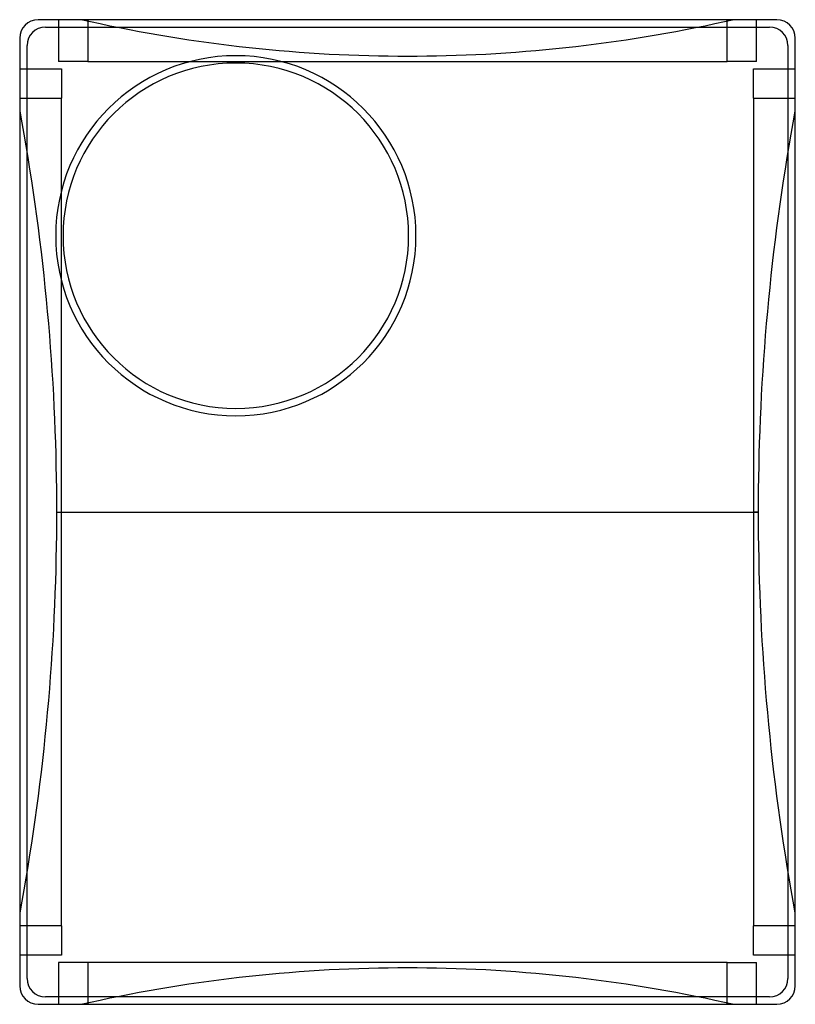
# Model space of a CAD drawing. Header units: millimetres. Extents: x -106 to 106, y -134 to 134.
import ezdxf

# ---------------------------------------------------------------- set-up
doc = ezdxf.new("R2010")
doc.units = ezdxf.units.MM
doc.layers.add('MAIN-1', color=7, linetype='Continuous')
doc.layers.add('MAIN-2', color=7, linetype='Continuous')

msp = doc.modelspace()

# ---------------------------------------------------------------- linework, layer by layer
at = {"layer": 'MAIN-1'}
for p, q in [((100.5, 134), (-100.5, 134)), ((-105.5, 129), (-105.5, -129)), ((105.5, -129), (105.5, 129)), ((-100.5, -134), (100.5, -134))]:
    msp.add_line(p, q, dxfattribs=at)
for centre, radius, start, end in [((-100.5, 129), 5, 90, 180), ((100.5, 129), 5, 0, 90), ((-46.7, 75.2), 49, 0, 180), ((-46.7, 75.2), 47, 0, 180), ((-46.7, 75.2), 49, 180, 0), ((-46.7, 75.2), 47, 180, 0), ((-100.5, -129), 5, 180, 270), ((100.5, -129), 5, 270, 0)]:
    msp.add_arc(centre, radius, start, end, dxfattribs=at)
at = {"layer": 'MAIN-2'}
for p, q in [((-86.26, 133.41), (-88.88, 134)), ((-100.5, 134), (-100.5, 134)), ((-100.5, 134), (-100.5, 134)), ((-98.5, 132), (-98.5, 132)), ((-98.5, 132), (98.5, 132)), ((-94.95, 134), (-94.95, 122.6)), ((-94.95, 134), (-94.95, 134)), ((-88.88, 134), (-88.88, 134)), ((-86.95, 134), (-86.95, 122.6)), ((-83.63, 132.84), (-86.26, 133.41)), ((-80.99, 132.28), (-83.63, 132.84)), ((-78.33, 131.75), (-80.99, 132.28)), ((-75.67, 131.22), (-78.33, 131.75)), ((78.33, 131.75), (75.67, 131.22)), ((80.99, 132.28), (78.33, 131.75)), ((83.63, 132.84), (80.99, 132.28)), ((86.26, 133.41), (83.63, 132.84)), ((88.88, 134), (86.26, 133.41)), ((86.95, 122.6), (86.95, 134)), ((88.88, 134), (88.88, 134)), ((94.95, 122.6), (94.95, 134)), ((94.95, 134), (94.95, 134)), ((98.5, 132), (98.5, 132)), ((100.5, 134), (100.5, 134)), ((100.5, 134), (100.5, 134)), ((-105.5, 129), (-105.5, 129)), ((-105.5, 129), (-105.5, 129)), ((-72.99, 130.72), (-75.67, 131.22)), ((-70.31, 130.23), (-72.99, 130.72)), ((-67.61, 129.76), (-70.31, 130.23)), ((-64.91, 129.3), (-67.61, 129.76)), ((-62.2, 128.87), (-64.91, 129.3)), ((-59.48, 128.45), (-62.2, 128.87)), ((62.2, 128.87), (59.48, 128.45)), ((64.91, 129.3), (62.2, 128.87)), ((67.61, 129.76), (64.91, 129.3)), ((70.31, 130.23), (67.61, 129.76)), ((72.99, 130.72), (70.31, 130.23)), ((75.67, 131.22), (72.99, 130.72)), ((105.5, 129), (105.5, 129)), ((105.5, 129), (105.5, 129)), ((-103.5, 127), (-103.5, 127)), ((-103.5, -127), (-103.5, 127)), ((-56.76, 128.05), (-59.48, 128.45)), ((-54.04, 127.67), (-56.76, 128.05)), ((-51.31, 127.3), (-54.04, 127.67)), ((-48.58, 126.96), (-51.31, 127.3)), ((-45.84, 126.64), (-48.58, 126.96)), ((-43.11, 126.33), (-45.84, 126.64)), ((-40.37, 126.04), (-43.11, 126.33)), ((-37.64, 125.77), (-40.37, 126.04)), ((40.37, 126.04), (37.64, 125.77)), ((43.11, 126.33), (40.37, 126.04)), ((45.84, 126.64), (43.11, 126.33)), ((48.58, 126.96), (45.84, 126.64)), ((51.31, 127.3), (48.58, 126.96)), ((54.04, 127.67), (51.31, 127.3)), ((56.76, 128.05), (54.04, 127.67)), ((59.48, 128.45), (56.76, 128.05)), ((103.5, 127), (103.5, 127)), ((103.5, 127), (103.5, -127)), ((-34.91, 125.53), (-37.64, 125.77)), ((-32.18, 125.3), (-34.91, 125.53)), ((-29.45, 125.09), (-32.18, 125.3)), ((-26.73, 124.89), (-29.45, 125.09)), ((-24.02, 124.72), (-26.73, 124.89)), ((-21.31, 124.57), (-24.02, 124.72)), ((-18.61, 124.43), (-21.31, 124.57)), ((-15.92, 124.32), (-18.61, 124.43)), ((-13.24, 124.22), (-15.92, 124.32)), ((-10.56, 124.14), (-13.24, 124.22)), ((-7.9, 124.08), (-10.56, 124.14)), ((-5.26, 124.03), (-7.9, 124.08)), ((-2.62, 124.01), (-5.26, 124.03)), ((0, 124), (-2.62, 124.01)), ((2.62, 124.01), (0, 124)), ((5.26, 124.03), (2.62, 124.01)), ((7.9, 124.08), (5.26, 124.03)), ((10.56, 124.14), (7.9, 124.08)), ((13.24, 124.22), (10.56, 124.14)), ((15.92, 124.32), (13.24, 124.22)), ((18.61, 124.43), (15.92, 124.32)), ((21.31, 124.57), (18.61, 124.43)), ((24.02, 124.72), (21.31, 124.57)), ((26.73, 124.89), (24.02, 124.72)), ((29.45, 125.09), (26.73, 124.89)), ((32.18, 125.3), (29.45, 125.09)), ((34.91, 125.53), (32.18, 125.3)), ((37.64, 125.77), (34.91, 125.53)), ((-86.95, 122.6), (-94.95, 122.6)), ((-94.95, 122.6), (-94.95, 122.6)), ((-86.95, 122.6), (86.95, 122.6)), ((94.95, 122.6), (86.95, 122.6)), ((94.95, 122.6), (94.95, 122.6)), ((-105.5, 120.6), (-94.1, 120.6)), ((-105.5, 120.6), (-105.5, 120.6)), ((-94.1, 120.6), (-94.1, 112.6)), ((-94.1, 120.6), (-94.1, 120.6)), ((94.1, 120.6), (105.5, 120.6)), ((94.1, 112.6), (94.1, 120.6)), ((94.1, 120.6), (94.1, 120.6)), ((105.5, 120.6), (105.5, 120.6)), ((-105.5, 112.6), (-94.1, 112.6)), ((-94.1, -112.6), (-94.1, 112.6)), ((94.1, 112.6), (105.5, 112.6)), ((94.1, 112.6), (94.1, -112.6)), ((-105.5, 109.09), (-104.93, 105.97)), ((-105.5, 109.09), (-105.5, 109.09)), ((104.93, 105.97), (105.5, 109.09)), ((105.5, 109.09), (105.5, 109.09)), ((-104.93, 105.97), (-104.38, 102.84)), ((104.38, 102.84), (104.93, 105.97)), ((-104.38, 102.84), (-103.84, 99.69)), ((103.84, 99.69), (104.38, 102.84)), ((-103.84, 99.69), (-103.32, 96.53)), ((103.32, 96.53), (103.84, 99.69)), ((-103.32, 96.53), (-102.81, 93.36)), ((102.81, 93.36), (103.32, 96.53)), ((-102.81, 93.36), (-102.31, 90.17)), ((102.31, 90.17), (102.81, 93.36)), ((-102.31, 90.17), (-101.84, 86.98)), ((101.84, 86.98), (102.31, 90.17)), ((-101.84, 86.98), (-101.38, 83.77)), ((101.38, 83.77), (101.84, 86.98)), ((-101.38, 83.77), (-100.93, 80.55)), ((100.93, 80.55), (101.38, 83.77)), ((-100.93, 80.55), (-100.5, 77.32)), ((100.5, 77.32), (100.93, 80.55)), ((-100.5, 77.32), (-100.09, 74.09)), ((-95.7, 75.2), (-95.7, 75.2)), ((-93.7, 75.2), (-93.7, 75.2)), ((0.3, 75.2), (0.3, 75.2)), ((2.3, 75.2), (2.3, 75.2)), ((100.09, 74.09), (100.5, 77.32)), ((-100.09, 74.09), (-99.7, 70.84)), ((99.7, 70.84), (100.09, 74.09)), ((-99.7, 70.84), (-99.32, 67.6)), ((99.32, 67.6), (99.7, 70.84)), ((-99.32, 67.6), (-98.96, 64.34)), ((98.96, 64.34), (99.32, 67.6)), ((-98.96, 64.34), (-98.62, 61.09)), ((98.62, 61.09), (98.96, 64.34)), ((-98.62, 61.09), (-98.29, 57.83)), ((98.29, 57.83), (98.62, 61.09)), ((-98.29, 57.83), (-97.99, 54.57)), ((97.99, 54.57), (98.29, 57.83)), ((-97.99, 54.57), (-97.7, 51.31)), ((97.7, 51.31), (97.99, 54.57)), ((-97.7, 51.31), (-97.43, 48.05)), ((97.43, 48.05), (97.7, 51.31)), ((-97.43, 48.05), (-97.17, 44.79)), ((97.17, 44.79), (97.43, 48.05)), ((-97.17, 44.79), (-96.94, 41.54)), ((96.94, 41.54), (97.17, 44.79)), ((-96.94, 41.54), (-96.72, 38.29)), ((96.72, 38.29), (96.94, 41.54)), ((-96.72, 38.29), (-96.52, 35.04)), ((96.52, 35.04), (96.72, 38.29)), ((-96.52, 35.04), (-96.34, 31.8)), ((96.34, 31.8), (96.52, 35.04)), ((-96.34, 31.8), (-96.18, 28.57)), ((96.18, 28.57), (96.34, 31.8)), ((-96.18, 28.57), (-96.04, 25.35)), ((96.04, 25.35), (96.18, 28.57)), ((-96.04, 25.35), (-95.91, 22.13)), ((95.91, 22.13), (96.04, 25.35)), ((-95.91, 22.13), (-95.8, 18.93)), ((95.8, 18.93), (95.91, 22.13)), ((-95.8, 18.93), (-95.71, 15.74)), ((95.71, 15.74), (95.8, 18.93)), ((-95.71, 15.74), (-95.63, 12.56)), ((95.63, 12.56), (95.71, 15.74)), ((-95.63, 12.56), (-95.57, 9.4)), ((95.57, 9.4), (95.63, 12.56)), ((-95.57, 9.4), (-95.53, 6.25)), ((95.53, 6.25), (95.57, 9.4)), ((-95.53, 6.25), (-95.51, 3.11)), ((95.51, 3.11), (95.53, 6.25)), ((-95.51, 3.11), (-95.5, 0)), ((95.5, 0), (95.51, 3.11)), ((-95.5, 0), (-95.5, 0)), ((0, 0), (95.5, 0)), ((95.5, 0), (94.1, 0)), ((95.51, -3.11), (95.5, 0)), ((-95.5, 0), (-95.51, -3.11)), ((-95.5, 0), (0, 0)), ((-95.5, 0), (-94.1, 0)), ((95.5, 0), (95.5, 0)), ((-95.51, -3.11), (-95.53, -6.25)), ((95.53, -6.25), (95.51, -3.11)), ((-95.53, -6.25), (-95.57, -9.4)), ((95.57, -9.4), (95.53, -6.25)), ((-95.57, -9.4), (-95.63, -12.56)), ((95.63, -12.56), (95.57, -9.4)), ((-95.63, -12.56), (-95.71, -15.74)), ((95.71, -15.74), (95.63, -12.56)), ((-95.71, -15.74), (-95.8, -18.93)), ((95.8, -18.93), (95.71, -15.74)), ((-95.8, -18.93), (-95.91, -22.13)), ((95.91, -22.13), (95.8, -18.93)), ((-95.91, -22.13), (-96.04, -25.35)), ((96.04, -25.35), (95.91, -22.13)), ((-96.04, -25.35), (-96.18, -28.57)), ((96.18, -28.57), (96.04, -25.35)), ((-96.18, -28.57), (-96.34, -31.8)), ((96.34, -31.8), (96.18, -28.57)), ((-96.34, -31.8), (-96.52, -35.04)), ((96.52, -35.04), (96.34, -31.8)), ((-96.52, -35.04), (-96.72, -38.29)), ((96.72, -38.29), (96.52, -35.04)), ((-96.72, -38.29), (-96.94, -41.54)), ((96.94, -41.54), (96.72, -38.29)), ((-96.94, -41.54), (-97.17, -44.79)), ((97.17, -44.79), (96.94, -41.54)), ((-97.17, -44.79), (-97.43, -48.05)), ((97.43, -48.05), (97.17, -44.79)), ((-97.43, -48.05), (-97.7, -51.31)), ((97.7, -51.31), (97.43, -48.05)), ((-97.7, -51.31), (-97.99, -54.57)), ((97.99, -54.57), (97.7, -51.31)), ((-97.99, -54.57), (-98.29, -57.83)), ((98.29, -57.83), (97.99, -54.57)), ((-98.29, -57.83), (-98.62, -61.09)), ((98.62, -61.09), (98.29, -57.83)), ((-98.62, -61.09), (-98.96, -64.34)), ((98.96, -64.34), (98.62, -61.09)), ((-98.96, -64.34), (-99.32, -67.6)), ((99.32, -67.6), (98.96, -64.34)), ((-99.32, -67.6), (-99.7, -70.84)), ((99.7, -70.84), (99.32, -67.6)), ((-99.7, -70.84), (-100.09, -74.09)), ((100.09, -74.09), (99.7, -70.84)), ((-100.09, -74.09), (-100.5, -77.32)), ((100.5, -77.32), (100.09, -74.09)), ((-100.5, -77.32), (-100.93, -80.55)), ((100.93, -80.55), (100.5, -77.32)), ((-100.93, -80.55), (-101.38, -83.77)), ((101.38, -83.77), (100.93, -80.55)), ((-101.38, -83.77), (-101.84, -86.98)), ((101.84, -86.98), (101.38, -83.77)), ((-101.84, -86.98), (-102.31, -90.17)), ((102.31, -90.17), (101.84, -86.98)), ((-102.31, -90.17), (-102.81, -93.36)), ((102.81, -93.36), (102.31, -90.17)), ((-102.81, -93.36), (-103.32, -96.53)), ((103.32, -96.53), (102.81, -93.36)), ((-103.32, -96.53), (-103.84, -99.69)), ((103.84, -99.69), (103.32, -96.53)), ((-103.84, -99.69), (-104.38, -102.84)), ((104.38, -102.84), (103.84, -99.69)), ((-104.38, -102.84), (-104.93, -105.97)), ((104.93, -105.97), (104.38, -102.84)), ((-104.93, -105.97), (-105.5, -109.09)), ((105.5, -109.09), (104.93, -105.97)), ((-105.5, -109.09), (-105.5, -109.09)), ((105.5, -109.09), (105.5, -109.09)), ((-94.1, -112.6), (-105.5, -112.6)), ((-94.1, -112.6), (-94.1, -120.6)), ((105.5, -112.6), (94.1, -112.6)), ((94.1, -120.6), (94.1, -112.6)), ((-94.1, -120.6), (-105.5, -120.6)), ((-105.5, -120.6), (-105.5, -120.6)), ((-94.1, -120.6), (-94.1, -120.6)), ((105.5, -120.6), (94.1, -120.6)), ((94.1, -120.6), (94.1, -120.6)), ((105.5, -120.6), (105.5, -120.6)), ((-94.95, -122.6), (-94.95, -134)), ((-94.95, -122.6), (-94.95, -122.6)), ((-86.95, -122.6), (-94.95, -122.6)), ((-86.95, -122.6), (-86.95, -134)), ((86.95, -122.6), (-86.95, -122.6)), ((86.95, -134), (86.95, -122.6)), ((86.95, -122.6), (94.95, -122.6)), ((94.95, -134), (94.95, -122.6)), ((94.95, -122.6), (94.95, -122.6)), ((-40.37, -126.04), (-37.64, -125.77)), ((-37.64, -125.77), (-34.91, -125.53)), ((-34.91, -125.53), (-32.18, -125.3)), ((-32.18, -125.3), (-29.45, -125.09)), ((-29.45, -125.09), (-26.73, -124.89)), ((-26.73, -124.89), (-24.02, -124.72)), ((-24.02, -124.72), (-21.31, -124.57)), ((-21.31, -124.57), (-18.61, -124.43)), ((-18.61, -124.43), (-15.92, -124.32)), ((-15.92, -124.32), (-13.24, -124.22)), ((-13.24, -124.22), (-10.56, -124.14)), ((-10.56, -124.14), (-7.9, -124.08)), ((-7.9, -124.08), (-5.26, -124.03)), ((-5.26, -124.03), (-2.62, -124.01)), ((-2.62, -124.01), (0, -124)), ((0, -124), (2.62, -124.01)), ((2.62, -124.01), (5.26, -124.03)), ((5.26, -124.03), (7.9, -124.08)), ((7.9, -124.08), (10.56, -124.14)), ((10.56, -124.14), (13.24, -124.22)), ((13.24, -124.22), (15.92, -124.32)), ((15.92, -124.32), (18.61, -124.43)), ((18.61, -124.43), (21.31, -124.57)), ((21.31, -124.57), (24.02, -124.72)), ((24.02, -124.72), (26.73, -124.89)), ((26.73, -124.89), (29.45, -125.09)), ((29.45, -125.09), (32.18, -125.3)), ((32.18, -125.3), (34.91, -125.53)), ((34.91, -125.53), (37.64, -125.77)), ((37.64, -125.77), (40.37, -126.04)), ((-103.5, -127), (-103.5, -127)), ((-62.2, -128.87), (-59.48, -128.45)), ((-59.48, -128.45), (-56.76, -128.05)), ((-56.76, -128.05), (-54.04, -127.67)), ((-54.04, -127.67), (-51.31, -127.3)), ((-51.31, -127.3), (-48.58, -126.96)), ((-48.58, -126.96), (-45.84, -126.64)), ((-45.84, -126.64), (-43.11, -126.33)), ((-43.11, -126.33), (-40.37, -126.04)), ((40.37, -126.04), (43.11, -126.33)), ((43.11, -126.33), (45.84, -126.64)), ((45.84, -126.64), (48.58, -126.96)), ((48.58, -126.96), (51.31, -127.3)), ((51.31, -127.3), (54.04, -127.67)), ((54.04, -127.67), (56.76, -128.05)), ((56.76, -128.05), (59.48, -128.45)), ((59.48, -128.45), (62.2, -128.87)), ((103.5, -127), (103.5, -127)), ((-105.5, -129), (-105.5, -129)), ((-105.5, -129), (-105.5, -129)), ((-78.33, -131.75), (-75.67, -131.22)), ((-75.67, -131.22), (-72.99, -130.72)), ((-72.99, -130.72), (-70.31, -130.23)), ((-70.31, -130.23), (-67.61, -129.76)), ((-67.61, -129.76), (-64.91, -129.3)), ((-64.91, -129.3), (-62.2, -128.87)), ((62.2, -128.87), (64.91, -129.3)), ((64.91, -129.3), (67.61, -129.76)), ((67.61, -129.76), (70.31, -130.23)), ((70.31, -130.23), (72.99, -130.72)), ((72.99, -130.72), (75.67, -131.22)), ((75.67, -131.22), (78.33, -131.75)), ((105.5, -129), (105.5, -129)), ((105.5, -129), (105.5, -129)), ((-100.5, -134), (-100.5, -134)), ((-100.5, -134), (-100.5, -134)), ((-98.5, -132), (-98.5, -132)), ((98.5, -132), (-98.5, -132)), ((-94.95, -134), (-94.95, -134)), ((-88.88, -134), (-86.26, -133.41)), ((-88.88, -134), (-88.88, -134)), ((-86.26, -133.41), (-83.63, -132.84)), ((-83.63, -132.84), (-80.99, -132.28)), ((-80.99, -132.28), (-78.33, -131.75)), ((78.33, -131.75), (80.99, -132.28)), ((80.99, -132.28), (83.63, -132.84)), ((83.63, -132.84), (86.26, -133.41)), ((86.26, -133.41), (88.88, -134)), ((88.88, -134), (88.88, -134)), ((94.95, -134), (94.95, -134)), ((98.5, -132), (98.5, -132)), ((100.5, -134), (100.5, -134)), ((100.5, -134), (100.5, -134))]:
    msp.add_line(p, q, dxfattribs=at)
for centre, start, end in [((-98.5, 127), 90, 180), ((98.5, 127), 0, 90), ((-98.5, -127), 180, 270), ((98.5, -127), 270, 0)]:
    msp.add_arc(centre, 5, start, end, dxfattribs=at)

doc.saveas('drawing.dxf')
